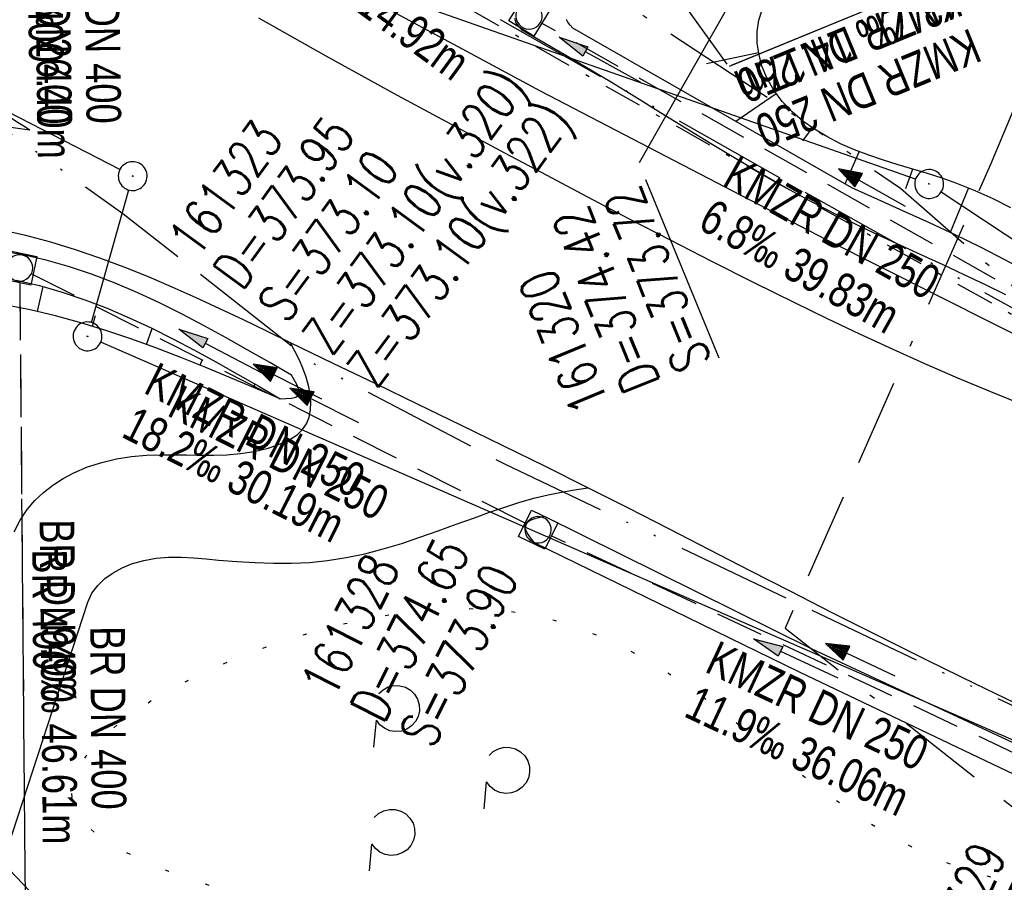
# Model space of a CAD drawing. Extents: x 510932 to 511602, y 463659 to 464636.
# Tile 27 of 81: x 511216 to 511267, y 464076 to 464120. Entities that reach past the tile are written whole.
import ezdxf

# ---------------------------------------------------------------- set-up
doc = ezdxf.new("R2010")
doc.units = 0
doc.header["$LTSCALE"] = 10
doc.header["$MEASUREMENT"] = 0
for name, pattern in [('ACAD_ISO13W100', [36, 12, -3, 12, -3, 0, -3, 0, -3]), ('ACAD_ISO14W100', [25.5, 12, -3, 0.5, -3, 0.5, -3, 0.5, -3]), ('ACAD_ISO16W100', [73, 15, -6.5, 15, -6.5, 15, -7, 1, -7]), ('AUSGEZOGEN', [0]), ('LT00', [0]), ('LT07', [0.22, 0.02, -0.2]), ('LT08', [0.42, 0.2, -0.1, 0.02, -0.1]), ('LT12', [0.4, 0.3, -0.1]), ('STRICHLINIE2', [0.375, 0.25, -0.125])]:
    doc.linetypes.add(name, pattern=pattern)
doc.layers.get('0').update_dxf_attribs({"linetype": 'LT00'})
for name, color, linetype in [('--EK_FBR', 1, 'LT00'), ('--EK_Halt-Pfeil', 4, 'LT00'), ('--EK_Haltung', 7, 'STRICHLINIE2'), ('--EK_Haltung-Text', 140, 'LT00'), ('--EK_Schacht-Text', 5, 'LT00'), ('--EL_DFK_AB_L', 21, 'LT00'), ('--EL_DFK_AB_P', 7, 'LT00'), ('--EL_Halt-Pfeil', 4, 'LT00'), ('--EL_Haltung', 182, 'STRICHLINIE2'), ('--EL_Haltung-Text', 182, 'LT00'), ('BAB-KABEL', 220, 'ACAD_ISO16W100'), ('DFK_AB_L', 21, 'LT00'), ('DFK_AB_P', 7, 'LT00'), ('DL', 182, 'LT12'), ('DL_TEXT', 182, 'LT00'), ('GASLTG', 250, 'ACAD_ISO13W100'), ('GEHOELZ_SYMB', 252, 'Continuous'), ('PFEIL', 140, 'AUSGEZOGEN'), ('TELEKOM', 210, 'ACAD_ISO14W100'), ('V104_AFBR_BAB', 250, 'LT00'), ('V104_BOESCH', 250, 'LT00'), ('V104_BOSCHUNG', 250, 'LT00'), ('V104_EINFAHRT', 250, 'LT00'), ('V104_GEHOELZ', 250, 'LT07'), ('V104_GRABEN', 250, 'LT00'), ('V104_KA_MULD', 182, 'LT00'), ('V104_LD_MARK', 250, 'LT00'), ('V104_ZAUN', 40, 'LT00')]:
    doc.layers.add(name, color=color, linetype=linetype)
doc.styles.add('Haltungsbeschriftung', font='ARIAL.TTF', dxfattribs={"width": 0.75})
doc.styles.add('schachtbeschriftung', font='romans.shx', dxfattribs={"width": 0.75, "height": 2})

# ---------------------------------------------------------------- blocks, each defined once
blk = doc.blocks.new('SYMB0003')
at = {"color": 0, "linetype": 'ByBlock'}
for p, q in [((-0.015712, 0), (0.010166, 0.012015)), ((0, -0.021257), (-0.015712, 0)), ((0.010166, 0.012015), (0, -0.021257))]:
    blk.add_line(p, q, dxfattribs=at)
for points in [[(-0.031395, 0.499013), (-0.093691, 0.491144), (-0.154509, 0.475528), (-0.21289, 0.452414), (-0.267913, 0.422164), (-0.318712, 0.385257), (-0.364484, 0.342274), (-0.404509, 0.293893), (-0.438154, 0.240877), (-0.464888, 0.184062), (-0.484292, 0.124345), (-0.496058, 0.062667), (-0.5, 0)], [(0.5, 0), (0.496057, 0.062667), (0.484292, 0.124345), (0.464888, 0.184062), (0.438153, 0.240877), (0.404509, 0.293893), (0.364484, 0.342274), (0.318712, 0.385257), (0.267913, 0.422164), (0.21289, 0.452414), (0.154509, 0.475528), (0.093691, 0.491144), (0.031395, 0.499013), (-0.031395, 0.499013)], [(-0.5, 0), (-0.496058, -0.062667), (-0.484292, -0.124345), (-0.464888, -0.184062), (-0.438154, -0.240877), (-0.404509, -0.293893), (-0.364485, -0.342274), (-0.318712, -0.385257), (-0.267914, -0.422164), (-0.21289, -0.452414), (-0.154509, -0.475529), (-0.093691, -0.491144), (-0.031395, -0.499014), (0.031395, -0.499014)], [(0.031395, -0.499014), (0.093691, -0.491144), (0.154509, -0.475529), (0.21289, -0.452414), (0.267914, -0.422164), (0.318712, -0.385257), (0.364485, -0.342274), (0.404509, -0.293893), (0.438154, -0.240877), (0.464889, -0.184062), (0.484292, -0.124345), (0.496058, -0.062667), (0.5, 0)]]:
    blk.add_lwpolyline(points, dxfattribs=at)
blk = doc.blocks.new('Pfreil3')
at = {"layer": 'PFEIL'}
blk.add_hatch(color=256, dxfattribs=at).paths.add_polyline_path([(-1.549, 0.273), (-1.549, -0.273), (0, 0)])
for p, q in [((-1.549, 0), (-4.831, 0)), ((-1.549, -0.273), (-1.549, 0.273)), ((-1.549, 0.273), (0, 0)), ((0, 0), (-1.549, -0.273))]:
    blk.add_line(p, q, dxfattribs=at)
blk = doc.blocks.new('GEHOELZ_SYMB')
at = {"layer": 'GEHOELZ_SYMB'}
blk.add_line((0, 0), (1.4, 0), dxfattribs=at)
blk.add_lwpolyline([(-1.388, 0.017), (-1.612, 0.221), (-1.778, 0.474), (-1.876, 0.761), (-1.898, 1.063), (-1.844, 1.361), (-1.718, 1.636), (-1.526, 1.87), (-1.282, 2.05), (-1, 2.162), (-0.7, 2.2), (-0.4, 2.162), (-0.118, 2.05), (0.126, 1.87), (0.318, 1.636), (0.444, 1.361), (0.498, 1.063), (0.476, 0.761), (0.378, 0.474), (0.212, 0.221), (-0.012, 0.017)], dxfattribs=at)
blk = doc.blocks.new('SYMB1210')
at = {"color": 0, "linetype": 'ByBlock'}
blk.add_line((0.018815, -0.179014), (0.055623, -0.17119), dxfattribs=at)
for points in [[(-0.2, -0.2), (-0.2, 0.2), (0.2, 0.2), (0.2, -0.2), (-0.2, -0.2)], [(0.018815, 0.179014), (-0.018815, 0.179014), (-0.055623, 0.17119), (-0.09, 0.155885), (-0.120444, 0.133766), (-0.145623, 0.105801), (-0.164438, 0.073213), (-0.176067, 0.037424), (-0.18, 0)], [(0.18, 0), (0.176067, 0.037424), (0.164438, 0.073213), (0.145623, 0.105801), (0.120444, 0.133766), (0.09, 0.155885), (0.055623, 0.17119), (0.018815, 0.179014)], [(-0.18, 0), (-0.176067, -0.037424), (-0.164438, -0.073213), (-0.145623, -0.105801), (-0.120444, -0.133766), (-0.09, -0.155885), (-0.055623, -0.17119), (-0.018815, -0.179014), (0.018815, -0.179014)], [(0.055623, -0.17119), (0.09, -0.155885), (0.120444, -0.133766), (0.145623, -0.105801), (0.164438, -0.073213), (0.176067, -0.037424), (0.18, 0)]]:
    blk.add_lwpolyline(points, dxfattribs=at)
blk = doc.blocks.new('SYMB0070')
at = {"color": 0, "linetype": 'ByBlock'}
for p, q in [((-0.5, 0), (0.2, 0)), ((0.5, 0), (0.2, 0.1)), ((0.2, 0.1), (0.2, 0)), ((0.468, 0), (0.21, 0.086)), ((0.21, 0.086), (0.21, -0.086)), ((0.21, -0.086), (0.468, 0)), ((0.22, -0.072), (0.437, 0)), ((0.23, -0.058), (0.405, 0)), ((0.24, -0.045), (0.374, 0)), ((0.342, 0), (0.25, 0.031)), ((0.25, 0.031), (0.25, -0.031)), ((0.25, -0.031), (0.342, 0)), ((0.26, -0.017), (0.31, 0)), ((0.27, -0.003), (0.279, 0))]:
    blk.add_line(p, q, dxfattribs=at)
for points in [[(0.2, 0), (0.2, -0.1), (0.5, 0)], [(0.437, 0), (0.22, 0.072), (0.22, -0.072)], [(0.405, 0), (0.23, 0.058), (0.23, -0.058)], [(0.374, 0), (0.24, 0.045), (0.24, -0.045)], [(0.31, 0), (0.26, 0.017), (0.26, -0.017)], [(0.279, 0), (0.27, 0.003), (0.27, -0.003)]]:
    blk.add_lwpolyline(points, dxfattribs=at)

msp = doc.modelspace()

# ---------------------------------------------------------------- linework, layer by layer
at = {"layer": '--EK_FBR'}
for points in [[(511233.368, 464121.793), (511242.63, 464116.778), (511257.477, 464109.076), (511269.249, 464103.143), (511276.842, 464099.466), (511284.187, 464096.057)], [(511267.804, 464084.733), (511265.284, 464085.944), (511262.774, 464087.173), (511260.272, 464088.419), (511257.776, 464089.68), (511255.663, 464090.759), (511253.553, 464091.843), (511251.444, 464092.928), (511249.334, 464094.011), (511247.223, 464095.089), (511245.108, 464096.157), (511242.913, 464097.25), (511240.714, 464098.333), (511238.51, 464099.407), (511236.301, 464100.477), (511234.089, 464101.546), (511231.874, 464102.615), (511229.655, 464103.69), (511228.434, 464104.283), (511227.212, 464104.873), (511225.986, 464105.455), (511224.755, 464106.026), (511223.518, 464106.579), (511222.273, 464107.109), (511221.021, 464107.613), (511219.758, 464108.085), (511218.484, 464108.52), (511217.197, 464108.913), (511215.897, 464109.259), (511214.394, 464109.593)]]:
    msp.add_lwpolyline(points, dxfattribs=at)
at = {"layer": '--EK_Haltung'}
for p, q in [((511276.092, 464101.459), (511242.711, 464120.299)), ((511241.863, 464094.31), (511216.251, 464107.239)), ((511215.588, 464106.827), (511215.982, 464061.717)), ((511274.504, 464078.974), (511243.212, 464093.653))]:
    msp.add_line(p, q, dxfattribs=at)
at = {"layer": '--EK_Haltung-Text'}
msp.add_line((511248.613, 464123.358), (511252.337, 464118.173), dxfattribs=at)
at = {"layer": '--EK_Schacht-Text'}
msp.add_line((511255.169, 464126.049), (511247.786, 464113.044), dxfattribs=at)
at = {"layer": '--EL_DFK_AB_L'}
for p, q in [((511262.152, 464112.188), (511232.448, 464122.602)), ((511220.793, 464112.693), (511208.276, 464119.137)), ((511219.314, 464104.741), (511221.256, 464111.628)), ((511263.486, 464111.526), (511284.045, 464097.914)), ((511281.583, 464076.779), (511219.798, 464103.72))]:
    msp.add_line(p, q, dxfattribs=at)
at = {"layer": '--EL_Haltung'}
for p, q in [((511276.092, 464101.459), (511242.711, 464120.299)), ((511241.863, 464094.31), (511216.251, 464107.239)), ((511215.588, 464106.827), (511215.982, 464061.717)), ((511274.504, 464078.974), (511243.212, 464093.653))]:
    msp.add_line(p, q, dxfattribs=at)
at = {"layer": '--EL_Haltung-Text'}
msp.add_line((511248.613, 464123.358), (511252.337, 464118.173), dxfattribs=at)
at = {"layer": 'BAB-KABEL', "ltscale": 0.03, "flags": 128}
msp.add_lwpolyline([(511317.465, 464607.329), (511317.473, 464606.228), (511316.723, 464592.274), (511316.629, 464590.682), (511316.534, 464580.247), (511316.816, 464565.638), (511316.264, 464552.985), (511315.796, 464537.2), (511315.445, 464531.469), (511315.327, 464529.598), (511314.626, 464523.401), (511311.802, 464485.481), (511308.492, 464450.379), (511305.835, 464420.717), (511305.165, 464407.759), (511306.652, 464404.454), (511304.998, 464384.959), (511303.841, 464369.925), (511300.645, 464352.334), (511298.282, 464339.432), (511296.682, 464319.532), (511291.988, 464294.764), (511287.949, 464273.112), (511283.781, 464252.255), (511281.435, 464241.806), (511280.264, 464232.828), (511294.327, 464230.457), (511294.717, 464228.766), (511293.726, 464222.49), (511287.744, 464190.703), (511285.096, 464177.547), (511281.462, 464159.476), (511275.729, 464140.751), (511269.413, 464120.985), (511266.044, 464112.943), (511255.375, 464088.861), (511267.408, 464079.396), (511265.737, 464047.875), (511262.919, 464020.572), (511259.715, 463994.299), (511255.362, 463960.849), (511252.282, 463940.059), (511247.673, 463921.512), (511241.775, 463907.503), (511231.564, 463882.874), (511247.706, 463873.301), (511242.799, 463840.155), (511239.518, 463814.195), (511229.003, 463807.426), (511220.359, 463795.988), (511228.062, 463774.69), (511221.047, 463738.687), (511215.668, 463709.215), (511211.017, 463688.301)], dxfattribs=at)
at = {"layer": 'DFK_AB_L'}
for p, q in [((511262.152, 464112.188), (511232.448, 464122.602)), ((511220.793, 464112.693), (511208.276, 464119.137)), ((511219.314, 464104.741), (511221.256, 464111.628)), ((511263.486, 464111.526), (511284.045, 464097.914)), ((511281.583, 464076.779), (511219.798, 464103.72))]:
    msp.add_line(p, q, dxfattribs=at)
at = {"layer": 'DL'}
msp.add_line((511215.588, 464106.827), (511215.982, 464061.717), dxfattribs=at)
at = {"layer": 'GASLTG', "ltscale": 0.05, "flags": 128}
for points in [[(511203.463, 464214.48), (511201.616, 464203.803), (511199.401, 464193.283), (511199.332, 464192.908), (511196.839, 464179.254), (511182.466, 464184.455), (511179.131, 464178.023), (511178.158, 464178.578), (511177.278, 464179.225), (511170.736, 464169.533), (511170.504, 464169.764), (511165.406, 464160.955), (511160.357, 464153.457), (511178.099, 464141.767), (511195.763, 464129.156), (511214.029, 464115.344), (511220.95, 464110.411), (511230.909, 464102.589), (511240.79, 464097.391), (511263.772, 464086.457), (511282.479, 464077.605), (511323.407, 464059.961), (511351.803, 464047.017), (511381.532, 464036.245), (511418.745, 464023.591), (511468.265, 464014.102), (511492.148, 464010.726), (511494.01, 464010.376), (511507.292, 464008.514)], [(511156.85, 464172.33), (511182.149, 464155.666), (511188.881, 464151.097), (511208.053, 464139.308), (511227.608, 464127.811), (511256.651, 464111.374), (511273.592, 464101.917), (511284.03, 464096.59), (511320.32, 464081.1), (511326.058, 464078.82), (511334.144, 464078.56), (511337.059, 464078.679), (511348.592, 464081.007), (511403.283, 464086.266), (511444.104, 464079.507), (511456.103, 464077.179), (511460.298, 464064.258), (511460.764, 464061.115), (511461.812, 464059.369), (511465.015, 464055.833), (511468.86, 464051.991), (511476.083, 464048.267), (511486.568, 464044.192), (511507.191, 464038.837)]]:
    msp.add_lwpolyline(points, dxfattribs=at)
at = {"layer": 'GASLTG', "color": 80, "linetype": 'LT08', "flags": 128}
msp.add_lwpolyline([(511156.685, 464172.08), (511181.982, 464155.417), (511188.719, 464150.845), (511207.899, 464139.051), (511227.458, 464127.551), (511256.504, 464111.113), (511273.451, 464101.653), (511283.903, 464096.318), (511320.205, 464080.823), (511325.996, 464078.522), (511334.145, 464078.26), (511337.095, 464078.38), (511348.637, 464080.71), (511403.272, 464085.964), (511444.051, 464079.212), (511455.873, 464076.918), (511460.005, 464064.189), (511460.476, 464061.012), (511461.57, 464059.189), (511464.798, 464055.627), (511468.681, 464051.746), (511475.959, 464047.993), (511486.476, 464043.906), (511507.116, 464038.547)], dxfattribs=at)
at = {"layer": 'TELEKOM', "ltscale": 0.05, "flags": 128}
msp.add_lwpolyline([(511549.611, 464034.247), (511540.206, 464035.663), (511536.808, 464036.439), (511508.224, 464040.794), (511481.533, 464047.758), (511460.224, 464064.129), (511456.362, 464064.129), (511447.674, 464064.852), (511409.591, 464072.316), (511406.659, 464069.386), (511402.392, 464065.921), (511397.192, 464062.725), (511392.258, 464061.259), (511387.725, 464061.925), (511375.192, 464064.723), (511362.392, 464067.387), (511343.804, 464073.015), (511326.071, 464078.876), (511308.339, 464086.469), (511289.271, 464094.596), (511272.697, 464101.843), (511261.365, 464111.702), (511256.165, 464115.299), (511229.585, 464132.798), (511221.318, 464138.126), (511201.586, 464150.649), (511180.486, 464164.077), (511162.887, 464176.067), (511152.487, 464183.793), (511143.419, 464190.454), (511126.942, 464204.529), (511112.187, 464215.677), (511095.651, 464229.182), (511075.805, 464245.222), (511058.746, 464258.334), (511036.136, 464275.294), (511026.82, 464281.326), (511023.407, 464284.21), (511016.979, 464290.11), (511009.613, 464297.521), (511004.364, 464302.503), (510990.103, 464316.622)], dxfattribs=at)
at = {"layer": 'V104_AFBR_BAB'}
for points in [[(511233.368, 464121.793), (511242.63, 464116.778), (511257.477, 464109.076), (511269.249, 464103.143), (511276.842, 464099.466), (511284.187, 464096.057)], [(511267.804, 464084.733), (511265.284, 464085.944), (511262.774, 464087.173), (511260.272, 464088.419), (511257.776, 464089.68), (511255.663, 464090.759), (511253.553, 464091.843), (511251.444, 464092.928), (511249.334, 464094.011), (511247.223, 464095.089), (511245.108, 464096.157), (511242.913, 464097.25), (511240.714, 464098.333), (511238.51, 464099.407), (511236.301, 464100.477), (511234.089, 464101.546), (511231.874, 464102.615), (511229.655, 464103.69), (511228.434, 464104.283), (511227.212, 464104.873), (511225.986, 464105.455), (511224.755, 464106.026), (511223.518, 464106.579), (511222.273, 464107.109), (511221.021, 464107.613), (511219.758, 464108.085), (511218.484, 464108.52), (511217.197, 464108.913), (511215.897, 464109.259), (511214.394, 464109.593)]]:
    msp.add_lwpolyline(points, dxfattribs=at)
at = {"layer": 'V104_BOESCH'}
for points in [[(511267.1, 464110.7), (511266.179, 464111.161), (511265.243, 464111.587), (511264.289, 464111.97), (511263.538, 464112.233), (511262.778, 464112.476), (511262.014, 464112.707), (511261.249, 464112.936), (511260.486, 464113.174), (511259.729, 464113.429), (511258.983, 464113.712), (511258.25, 464114.031), (511257.534, 464114.398), (511256.9, 464114.781), (511256.296, 464115.212), (511255.734, 464115.694), (511255.225, 464116.228), (511254.782, 464116.816), (511254.416, 464117.459), (511254.18, 464118.034), (511254.014, 464118.635), (511253.925, 464119.248), (511253.92, 464119.859), (511254.008, 464120.456), (511254.157, 464120.939)], [(511229.117, 464100.78), (511227.83, 464101.328), (511226.543, 464101.871), (511225.254, 464102.404), (511223.963, 464102.921), (511222.668, 464103.417), (511221.37, 464103.887), (511220.067, 464104.325), (511218.758, 464104.727), (511217.443, 464105.086), (511216.121, 464105.399), (511214.791, 464105.659)]]:
    msp.add_lwpolyline(points, dxfattribs=at)
at = {"layer": 'V104_BOSCHUNG'}
for p, q in [((511253.992, 464118.746), (511251.284, 464118.177)), ((511254.913, 464116.626), (511252.811, 464115.183)), ((511256.775, 464114.865), (511256.272, 464114.177)), ((511259.218, 464113.619), (511258.481, 464111.937)), ((511261.999, 464112.711), (511261.634, 464111.681)), ((511264.898, 464111.732), (511263.949, 464109.414)), ((511216.513, 464105.311), (511216.799, 464106.612)), ((511219.364, 464104.545), (511219.527, 464105.099)), ((511222.182, 464103.596), (511222.476, 464104.43)), ((511224.971, 464102.519), (511225.072, 464102.776)), ((511227.737, 464101.368), (511227.81, 464101.54))]:
    msp.add_line(p, q, dxfattribs=at)
at = {"layer": 'V104_EINFAHRT'}
for points in [[(511215.304, 464093.863), (511215.612, 464094.461), (511215.981, 464095.019), (511216.377, 464095.487), (511216.825, 464095.913), (511217.315, 464096.295), (511217.84, 464096.634), (511218.392, 464096.927), (511219.116, 464097.233), (511219.862, 464097.473), (511220.624, 464097.65), (511221.395, 464097.771), (511222.168, 464097.841), (511222.866, 464097.867), (511223.562, 464097.868), (511224.258, 464097.857), (511224.954, 464097.845), (511225.652, 464097.846), (511226.354, 464097.871), (511227.061, 464097.933), (511227.775, 464098.044), (511228.497, 464098.217), (511228.904, 464098.346), (511229.299, 464098.502), (511229.671, 464098.689), (511230.004, 464098.912), (511230.285, 464099.176), (511230.5, 464099.483), (511230.637, 464099.826), (511230.708, 464100.203), (511230.721, 464100.6), (511230.688, 464101.004), (511230.616, 464101.404), (511230.481, 464101.897), (511230.308, 464102.365), (511230.106, 464102.817), (511229.885, 464103.256), (511229.655, 464103.69)], [(511214.704, 464076.67), (511219.13, 464090.217), (511219.338, 464090.67), (511219.638, 464091.075), (511220.012, 464091.43), (511220.443, 464091.735), (511220.912, 464091.99), (511221.401, 464092.192), (511222.039, 464092.377), (511222.681, 464092.489), (511223.326, 464092.539), (511223.973, 464092.541), (511224.622, 464092.51), (511225.272, 464092.458), (511225.923, 464092.398), (511226.873, 464092.32), (511227.822, 464092.262), (511228.769, 464092.23), (511229.712, 464092.233), (511230.65, 464092.276), (511231.582, 464092.368), (511232.557, 464092.521), (511233.525, 464092.728), (511234.486, 464092.978), (511235.441, 464093.265), (511236.391, 464093.578), (511237.337, 464093.911), (511238.28, 464094.254), (511239.221, 464094.599), (511240.007, 464094.882), (511240.794, 464095.153), (511241.586, 464095.402), (511242.386, 464095.622), (511243.06, 464095.779), (511243.74, 464095.916), (511244.423, 464096.04), (511245.108, 464096.157)]]:
    msp.add_lwpolyline(points, dxfattribs=at)
at = {"layer": 'V104_GEHOELZ', "flags": 128}
msp.add_lwpolyline([(511211.675, 464089.159), (511211.846, 464089.707), (511212, 464090.261), (511212.127, 464090.821), (511212.219, 464091.391), (511212.264, 464091.973), (511212.254, 464092.569), (511212.189, 464093.127), (511212.071, 464093.686), (511211.903, 464094.233), (511211.686, 464094.756), (511211.422, 464095.242), (511211.113, 464095.678), (511210.761, 464096.052), (511210.369, 464096.35), (511209.927, 464096.569), (511209.448, 464096.706), (511208.939, 464096.773), (511208.403, 464096.78), (511207.845, 464096.74), (511207.27, 464096.663), (511206.683, 464096.561), (511206.089, 464096.444), (511205.492, 464096.324), (511204.24, 464096.092), (511203, 464095.889), (511201.773, 464095.705), (511200.562, 464095.535), (511199.368, 464095.37), (511198.194, 464095.202), (511197.041, 464095.025), (511195.912, 464094.831), (511194.809, 464094.611), (511193.733, 464094.36), (511192.686, 464094.068), (511191.672, 464093.729), (511190.69, 464093.334), (511189.745, 464092.877), (511188.837, 464092.35), (511187.914, 464091.706), (511187.035, 464090.981), (511186.197, 464090.181), (511185.4, 464089.312), (511184.642, 464088.381), (511183.921, 464087.394), (511183.236, 464086.358), (511182.586, 464085.278), (511181.969, 464084.162), (511181.383, 464083.017), (511180.828, 464081.847), (511180.301, 464080.66), (511179.801, 464079.463), (511179.327, 464078.261), (511178.574, 464076.214), (511177.888, 464074.171), (511177.264, 464072.134), (511176.7, 464070.1), (511176.191, 464068.07), (511175.733, 464066.042), (511175.323, 464064.015), (511174.957, 464061.99), (511174.632, 464059.965), (511174.342, 464057.939), (511174.086, 464055.913), (511173.858, 464053.884), (511173.655, 464051.853), (511173.474, 464049.819), (511173.31, 464047.781), (511173.115, 464045.084), (511172.941, 464042.379), (511172.785, 464039.667), (511172.645, 464036.95), (511172.517, 464034.226), (511172.398, 464031.498), (511172.286, 464028.766), (511172.178, 464026.031), (511172.07, 464023.293), (511171.961, 464020.553), (511171.846, 464017.811), (511171.724, 464015.069), (511171.591, 464012.328), (511171.445, 464009.586), (511171.282, 464006.847), (511171.099, 464004.109), (511170.895, 464001.374), (511170.665, 463998.643), (511170.396, 463995.793), (511170.099, 463992.948), (511169.776, 463990.106), (511169.43, 463987.269), (511169.063, 463984.434), (511168.678, 463981.603), (511168.277, 463978.775), (511167.862, 463975.95), (511167.437, 463973.127), (511167.003, 463970.306), (511166.563, 463967.487), (511166.152, 463964.871), (511165.74, 463962.255), (511165.333, 463959.638), (511164.932, 463957.019), (511164.542, 463954.396), (511164.166, 463951.769), (511163.807, 463949.136), (511163.469, 463946.496), (511163.174, 463944.027), (511162.899, 463941.553), (511162.642, 463939.077), (511162.401, 463936.603), (511162.175, 463934.131), (511161.964, 463931.665), (511161.764, 463929.208), (511161.576, 463926.762), (511161.397, 463924.33), (511161.276, 463922.619), (511161.16, 463920.912), (511161.052, 463919.206), (511160.952, 463917.496), (511160.862, 463915.779), (511160.785, 463914.051), (511160.72, 463912.307), (511160.67, 463910.545), (511160.637, 463908.759), (511160.622, 463906.947), (511160.626, 463905.104), (511160.638, 463904.096), (511160.662, 463903.084), (511160.705, 463902.073), (511160.772, 463901.07), (511160.871, 463900.081), (511161.006, 463899.11), (511161.185, 463898.164), (511161.414, 463897.249), (511161.698, 463896.371), (511162.045, 463895.535), (511162.459, 463894.747), (511162.948, 463894.014), (511163.522, 463893.332), (511164.171, 463892.707), (511164.887, 463892.136), (511165.663, 463891.615), (511166.491, 463891.139), (511167.364, 463890.704), (511168.274, 463890.308), (511169.215, 463889.946), (511170.177, 463889.613), (511171.155, 463889.307), (511172.139, 463889.023), (511173.124, 463888.757), (511174.939, 463888.302), (511176.731, 463887.897), (511178.505, 463887.542), (511180.262, 463887.239), (511182.009, 463886.988), (511183.747, 463886.789), (511185.482, 463886.642), (511187.217, 463886.548), (511188.955, 463886.508), (511190.424, 463886.515), (511191.898, 463886.555), (511193.377, 463886.621), (511194.86, 463886.71), (511196.347, 463886.814), (511197.838, 463886.929), (511199.331, 463887.048), (511200.828, 463887.166), (511202.328, 463887.278), (511203.829, 463887.378), (511205.333, 463887.461), (511206.838, 463887.52), (511208.344, 463887.551), (511209.852, 463887.547), (511211.36, 463887.503), (511212.868, 463887.414), (511214.376, 463887.273), (511215.884, 463887.076), (511216.747, 463886.937), (511217.608, 463886.786), (511218.469, 463886.632), (511219.327, 463886.483), (511220.183, 463886.347), (511221.035, 463886.233), (511221.884, 463886.15), (511222.728, 463886.106), (511223.567, 463886.109), (511224.401, 463886.168), (511225.466, 463886.336), (511226.518, 463886.604), (511227.554, 463886.964), (511228.572, 463887.408), (511229.567, 463887.929), (511230.539, 463888.52), (511231.483, 463889.172), (511232.397, 463889.878), (511233.278, 463890.632), (511234.123, 463891.424), (511234.93, 463892.248), (511235.696, 463893.096), (511236.708, 463894.329), (511237.637, 463895.596), (511238.489, 463896.897), (511239.27, 463898.233), (511239.985, 463899.604), (511240.64, 463901.01), (511241.242, 463902.453), (511241.795, 463903.932), (511242.307, 463905.448), (511242.782, 463907.001), (511243.226, 463908.593), (511243.454, 463909.459), (511243.683, 463910.33), (511243.918, 463911.197), (511244.166, 463912.054), (511244.436, 463912.894), (511244.734, 463913.71), (511245.066, 463914.495), (511245.44, 463915.242), (511245.862, 463915.943), (511246.34, 463916.592), (511246.881, 463917.181), (511247.491, 463917.704), (511248.012, 463918.06), (511248.571, 463918.379), (511249.16, 463918.67), (511249.771, 463918.939), (511250.395, 463919.194), (511251.025, 463919.443), (511251.653, 463919.693), (511252.272, 463919.951), (511252.872, 463920.225), (511253.446, 463920.523), (511253.986, 463920.851), (511254.485, 463921.218), (511254.934, 463921.631), (511255.356, 463922.133), (511255.719, 463922.69), (511256.031, 463923.293), (511256.299, 463923.936), (511256.533, 463924.609), (511256.738, 463925.307), (511256.924, 463926.02), (511257.098, 463926.742), (511257.269, 463927.465), (511257.645, 463928.994), (511258.038, 463930.494), (511258.445, 463931.97), (511258.861, 463933.425), (511259.286, 463934.862), (511259.715, 463936.286), (511260.145, 463937.698), (511260.574, 463939.103), (511260.999, 463940.505), (511261.417, 463941.906), (511261.824, 463943.311), (511262.218, 463944.722), (511262.76, 463946.777), (511263.271, 463948.851), (511263.755, 463950.941), (511264.215, 463953.046), (511264.653, 463955.163), (511265.075, 463957.29), (511265.481, 463959.425), (511265.876, 463961.565), (511266.263, 463963.707), (511266.645, 463965.85), (511267.025, 463967.992), (511267.502, 463970.668), (511267.978, 463973.338), (511268.45, 463976.005), (511268.917, 463978.669), (511269.375, 463981.332), (511269.822, 463983.995), (511270.254, 463986.659), (511270.67, 463989.325), (511271.067, 463991.995), (511271.441, 463994.669), (511271.815, 463997.535), (511272.163, 464000.407), (511272.488, 464003.283), (511272.794, 464006.161), (511273.083, 464009.041), (511273.359, 464011.92), (511273.623, 464014.798), (511273.879, 464017.673), (511274.082, 464019.985), (511274.284, 464022.295), (511274.49, 464024.604), (511274.701, 464026.912), (511274.921, 464029.221), (511275.153, 464031.53), (511275.401, 464033.841), (511275.666, 464036.154), (511275.953, 464038.47), (511276.264, 464040.791), (511276.603, 464043.116), (511276.972, 464045.446), (511277.193, 464046.756), (511277.418, 464048.067), (511277.641, 464049.378), (511277.858, 464050.689), (511278.061, 464052), (511278.245, 464053.308), (511278.403, 464054.615), (511278.531, 464055.918), (511278.621, 464057.217), (511278.668, 464058.512), (511278.666, 464059.801), (511278.609, 464061.084), (511278.491, 464062.361), (511278.352, 464063.364), (511278.177, 464064.365), (511277.97, 464065.367), (511277.737, 464066.374), (511277.482, 464067.388), (511277.212, 464068.412), (511277.041, 464069.039), (511276.858, 464069.662), (511276.656, 464070.271), (511276.427, 464070.856), (511276.164, 464071.409), (511275.86, 464071.919), (511275.393, 464072.509), (511274.85, 464073.021), (511274.24, 464073.462), (511273.569, 464073.842), (511272.846, 464074.169), (511272.079, 464074.451), (511271.274, 464074.698), (511270.44, 464074.918), (511269.585, 464075.119), (511268.716, 464075.31), (511267.841, 464075.501), (511266.968, 464075.698), (511266.104, 464075.912), (511265.257, 464076.151), (511264.093, 464076.545), (511262.975, 464077), (511261.899, 464077.51), (511260.86, 464078.069), (511259.853, 464078.67), (511258.875, 464079.307), (511257.92, 464079.973), (511256.985, 464080.663), (511256.065, 464081.37), (511255.155, 464082.088), (511254.251, 464082.81), (511253.349, 464083.53), (511252.444, 464084.242), (511251.532, 464084.939), (511250.608, 464085.615), (511249.668, 464086.265), (511248.707, 464086.88), (511247.722, 464087.456), (511246.707, 464087.985), (511245.658, 464088.462), (511244.571, 464088.881), (511243.442, 464089.234), (511242.265, 464089.515), (511241.037, 464089.719), (511239.753, 464089.839), (511238.408, 464089.868), (511237.275, 464089.823), (511236.108, 464089.717), (511234.914, 464089.556), (511233.703, 464089.342), (511232.483, 464089.078), (511231.261, 464088.769), (511230.046, 464088.418), (511228.847, 464088.028), (511227.671, 464087.603), (511226.527, 464087.147), (511225.423, 464086.662), (511224.367, 464086.154), (511223.368, 464085.624), (511222.433, 464085.077), (511221.571, 464084.516), (511220.791, 464083.945), (511220.1, 464083.367), (511219.507, 464082.785), (511219.019, 464082.204), (511218.646, 464081.627), (511218.396, 464081.057), (511218.276, 464080.498), (511218.295, 464079.954), (511218.461, 464079.427), (511218.738, 464078.974), (511219.13, 464078.537), (511219.626, 464078.116), (511220.217, 464077.711), (511220.891, 464077.321), (511221.64, 464076.946), (511222.453, 464076.585), (511223.32, 464076.238), (511224.23, 464075.903), (511225.174, 464075.582), (511226.142, 464075.272), (511227.124, 464074.974), (511228.11, 464074.687), (511229.088, 464074.41), (511230.834, 464073.931), (511232.529, 464073.482), (511234.176, 464073.059), (511235.779, 464072.658), (511237.342, 464072.275), (511238.868, 464071.907), (511240.362, 464071.55), (511241.826, 464071.2), (511243.265, 464070.853), (511244.682, 464070.506), (511246.08, 464070.155), (511247.465, 464069.796), (511248.839, 464069.425), (511250.205, 464069.039), (511251.569, 464068.634), (511252.932, 464068.206), (511254.3, 464067.752), (511255.676, 464067.267), (511257.063, 464066.748), (511258.465, 464066.191), (511259.886, 464065.592), (511261.329, 464064.948), (511262.799, 464064.255), (511263.406, 464063.956), (511264.005, 464063.643), (511264.581, 464063.314), (511265.12, 464062.962), (511265.61, 464062.585), (511266.036, 464062.177), (511266.385, 464061.735), (511266.667, 464061.207), (511266.849, 464060.637), (511266.942, 464060.028), (511266.957, 464059.386), (511266.904, 464058.714), (511266.792, 464058.017), (511266.634, 464057.299), (511266.438, 464056.564), (511266.215, 464055.817), (511265.975, 464055.063), (511265.729, 464054.304), (511265.488, 464053.546), (511264.986, 464051.829), (511264.554, 464050.136), (511264.188, 464048.465), (511263.883, 464046.816), (511263.633, 464045.186), (511263.433, 464043.575), (511263.278, 464041.98), (511263.162, 464040.4), (511263.082, 464038.835), (511263.031, 464037.281), (511263.004, 464035.739), (511262.997, 464034.206), (511263.003, 464032.68), (511263.018, 464031.162), (511263.037, 464029.648), (511263.054, 464028.137), (511263.065, 464026.629), (511263.064, 464025.122), (511263.045, 464023.613), (511263.005, 464022.102), (511262.937, 464020.587), (511262.836, 464019.067), (511262.698, 464017.54), (511262.485, 464015.761), (511262.215, 464013.976), (511261.886, 464012.188), (511261.5, 464010.401), (511261.056, 464008.619), (511260.554, 464006.848), (511259.994, 464005.091), (511259.377, 464003.351), (511258.7, 464001.634), (511257.966, 463999.944), (511257.174, 463998.284), (511256.323, 463996.659), (511255.35, 463994.966), (511254.313, 463993.317), (511253.215, 463991.712), (511252.057, 463990.151), (511250.843, 463988.635), (511249.71, 463987.314), (511248.539, 463986.026), (511247.332, 463984.768), (511246.094, 463983.537), (511244.83, 463982.332), (511243.543, 463981.149), (511242.238, 463979.986), (511240.919, 463978.841), (511239.59, 463977.71), (511238.255, 463976.592), (511236.919, 463975.483), (511235.585, 463974.382), (511234.319, 463973.336), (511233.058, 463972.29), (511231.804, 463971.239), (511230.556, 463970.178), (511229.313, 463969.103), (511228.077, 463968.01), (511226.846, 463966.893), (511225.621, 463965.748), (511224.401, 463964.571), (511223.187, 463963.357), (511222.472, 463962.622), (511221.757, 463961.88), (511221.038, 463961.138), (511220.314, 463960.403), (511219.582, 463959.684), (511218.84, 463958.987), (511218.084, 463958.32), (511217.313, 463957.69), (511216.525, 463957.104), (511215.716, 463956.571), (511214.884, 463956.097), (511214.027, 463955.689), (511213.142, 463955.356), (511212.227, 463955.104), (511211.285, 463954.94), (511210.318, 463954.86), (511209.333, 463954.863), (511208.337, 463954.943), (511207.336, 463955.099), (511206.34, 463955.326), (511205.353, 463955.622), (511204.384, 463955.984), (511203.44, 463956.407), (511202.528, 463956.89), (511201.654, 463957.428), (511200.827, 463958.018), (511200.053, 463958.658), (511199.354, 463959.326), (511198.707, 463960.034), (511198.107, 463960.777), (511197.55, 463961.552), (511197.03, 463962.353), (511196.543, 463963.176), (511196.083, 463964.018), (511195.645, 463964.874), (511195.225, 463965.74), (511194.544, 463967.217), (511193.902, 463968.71), (511193.303, 463970.217), (511192.751, 463971.737), (511192.25, 463973.27), (511191.803, 463974.815), (511191.416, 463976.37), (511191.091, 463977.936), (511190.834, 463979.498), (511190.637, 463981.069), (511190.495, 463982.646), (511190.403, 463984.231), (511190.356, 463985.821), (511190.348, 463987.417), (511190.374, 463989.017), (511190.428, 463990.62), (511190.506, 463992.227), (511190.601, 463993.835), (511190.71, 463995.445), (511190.825, 463997.056), (511190.942, 463998.666), (511191.056, 464000.276), (511191.162, 464001.884), (511191.253, 464003.489), (511191.343, 464005.528), (511191.405, 464007.563), (511191.444, 464009.594), (511191.463, 464011.623), (511191.467, 464013.651), (511191.459, 464015.677), (511191.443, 464017.704), (511191.423, 464019.732), (511191.403, 464021.761), (511191.387, 464023.793), (511191.379, 464025.829), (511191.383, 464027.869), (511191.402, 464029.915), (511191.437, 464031.802), (511191.493, 464033.693), (511191.573, 464035.584), (511191.68, 464037.474), (511191.819, 464039.361), (511191.993, 464041.243), (511192.207, 464043.117), (511192.462, 464044.981), (511192.765, 464046.833), (511193.117, 464048.671), (511193.523, 464050.493), (511193.986, 464052.296), (511194.511, 464054.08), (511195.1, 464055.84), (511195.691, 464057.411), (511196.332, 464058.964), (511197.019, 464060.501), (511197.746, 464062.023), (511198.508, 464063.533), (511199.3, 464065.032), (511200.116, 464066.522), (511200.951, 464068.006), (511201.8, 464069.485), (511202.658, 464070.961), (511203.518, 464072.436), (511204.376, 464073.912), (511205.227, 464075.392), (511206.065, 464076.876), (511206.885, 464078.367), (511207.682, 464079.867), (511208.45, 464081.377), (511209.184, 464082.9), (511209.879, 464084.438), (511210.529, 464085.993), (511211.13, 464087.566), (511211.675, 464089.159)], dxfattribs=at)
at = {"layer": 'V104_GRABEN'}
for points in [[(511241.3, 464120.552), (511241.378, 464120.32), (511241.505, 464120.117), (511241.673, 464119.971), (511243.672, 464118.814), (511244.986, 464118.042), (511246.291, 464117.256), (511247.591, 464116.46), (511248.889, 464115.659), (511250.186, 464114.858), (511251.486, 464114.062), (511252.791, 464113.275), (511254.103, 464112.502), (511255.426, 464111.747), (511256.762, 464111.017), (511258.113, 464110.314), (511259.192, 464109.781), (511260.279, 464109.264), (511261.372, 464108.756), (511262.468, 464108.254), (511263.563, 464107.752), (511264.655, 464107.244), (511265.742, 464106.726), (511266.82, 464106.193)], [(511276.544, 464101.606), (511275.578, 464102.331), (511274.609, 464103.051), (511273.634, 464103.762), (511272.651, 464104.459), (511271.657, 464105.138), (511270.649, 464105.794), (511269.399, 464106.558), (511268.126, 464107.285), (511266.834, 464107.98), (511265.526, 464108.648), (511264.204, 464109.293), (511262.871, 464109.919), (511261.53, 464110.532), (511260.183, 464111.136), (511258.834, 464111.735), (511244.342, 464120.032), (511244.202, 464120.192), (511244.084, 464120.347), (511244.011, 464120.494)], [(511229.711, 464102.002), (511228.582, 464102.658), (511227.451, 464103.309), (511226.318, 464103.949), (511225.18, 464104.571), (511224.036, 464105.171), (511222.884, 464105.743), (511221.724, 464106.28), (511220.554, 464106.778), (511219.372, 464107.231), (511218.177, 464107.632), (511216.967, 464107.977), (511215.741, 464108.26), (511214.549, 464108.469)], [(511215.403, 464106.945), (511216.607, 464106.664), (511217.795, 464106.322), (511218.969, 464105.925), (511220.129, 464105.479), (511221.278, 464104.988), (511222.417, 464104.459), (511223.547, 464103.896), (511224.67, 464103.306), (511225.786, 464102.694), (511226.899, 464102.065), (511228.009, 464101.425), (511229.117, 464100.78)], [(511229.117, 464100.78), (511229.426, 464100.787), (511229.707, 464100.811), (511229.932, 464100.866), (511230.072, 464100.97), (511230.109, 464101.114), (511230.073, 464101.3), (511229.983, 464101.516), (511229.856, 464101.754), (511229.711, 464102.002)], [(511242.339, 464093.299), (511242.133, 464093.558), (511241.961, 464093.805), (511241.854, 464094.031), (511241.847, 464094.222), (511241.935, 464094.351), (511242.098, 464094.454), (511242.317, 464094.538), (511242.574, 464094.61), (511242.849, 464094.675)], [(511242.849, 464094.675), (511256.727, 464087.794), (511269.436, 464081.88), (511275.412, 464079.452)], [(511275.412, 464079.452), (511275.586, 464079.216), (511275.694, 464078.944), (511275.731, 464078.653), (511275.694, 464078.363), (511275.584, 464078.091), (511275.087, 464076.422), (511274.874, 464076.24), (511274.666, 464076.092), (511274.466, 464076.01), (511274.279, 464076.028), (511274.149, 464076.124), (511274.04, 464076.275), (511273.965, 464076.458), (511273.934, 464076.65), (511273.96, 464076.827), (511274.514, 464078.382), (511268.764, 464080.542), (511256.111, 464086.569), (511242.339, 464093.299)]]:
    msp.add_lwpolyline(points, dxfattribs=at)
at = {"layer": 'V104_LD_MARK'}
for points in [[(511216.11, 464114.736, 0.009642), (511205.014, 464121.542, -0.002645), (511196.239, 464126.88, -0.001826), (511190.215, 464130.618, -0.001826), (511184.218, 464134.401)], [(511216.11, 464114.736, 0.046663), (511200.165, 464115.593, 0.048403), (511195.877, 464114.916, 0.049043), (511188.026, 464112.732, 0.031154), (511184.367, 464111.158, 0.043079), (511180.658, 464108.975, 0.023701), (511174.513, 464104.152, 0.036762), (511172.193, 464101.394, 0.066314), (511164.595, 464086.399)]]:
    msp.add_lwpolyline(points, format="xyb", dxfattribs=at)
msp.add_lwpolyline([(511267.786, 464100.449), (511266.06, 464101.138), (511264.346, 464101.855), (511262.641, 464102.595), (511260.945, 464103.358), (511259.257, 464104.139), (511257.577, 464104.936), (511255.903, 464105.747), (511253.729, 464106.821), (511251.564, 464107.911), (511249.407, 464109.016), (511247.256, 464110.132), (511245.11, 464111.258), (511242.967, 464112.392), (511240.828, 464113.531), (511238.959, 464114.53), (511237.093, 464115.533), (511235.23, 464116.541), (511233.371, 464117.558), (511231.517, 464118.584), (511229.766, 464119.566), (511228.02, 464120.557)], dxfattribs=at)
at = {"layer": 'V104_ZAUN'}
msp.add_lwpolyline([(511227.457, 464072.19), (511216.813, 464074.471), (511214.704, 464076.67), (511213.664, 464076.914)], dxfattribs=at)

# ---------------------------------------------------------------- block references
at = {"layer": '--EK_Halt-Pfeil', "yscale": 4, "zscale": 4}
for p, xscale, rotation in [((511259.893, 464111.75), 3.999999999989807, 150.5572399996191), ((511229.508, 464101.667), 4.000000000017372, 153.2172100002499), ((511259.283, 464087.219), 3.999999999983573, 154.8658799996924)]:
    msp.add_blockref('SYMB0070', p, dxfattribs=dict(at, xscale=xscale, rotation=rotation))
at = {"layer": '--EL_DFK_AB_P', "xscale": 1.500000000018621, "yscale": 1.5, "zscale": 1.5, "rotation": 264.7377099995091}
for p in [(511221.46, 464112.349), (511262.86, 464111.94), (511219.11, 464104.02)]:
    msp.add_blockref('SYMB0003', p, dxfattribs=at)
at = {"layer": '--EL_Halt-Pfeil', "yscale": 4, "zscale": 4}
for p, xscale, rotation in [((511259.893, 464111.75), 3.999999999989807, 150.5572399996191), ((511231.419, 464100.425), 4.000000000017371, 153.2172100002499), ((511259.283, 464087.219), 3.999999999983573, 154.8658799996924)]:
    msp.add_blockref('SYMB0070', p, dxfattribs=dict(at, xscale=xscale, rotation=rotation))
at = {"layer": 'DFK_AB_P', "xscale": 1.500000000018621, "yscale": 1.5, "zscale": 1.5, "rotation": 264.7377099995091}
for p in [(511221.46, 464112.349), (511262.86, 464111.94), (511219.11, 464104.02)]:
    msp.add_blockref('SYMB0003', p, dxfattribs=at)
at = {"layer": 'GEHOELZ_SYMB', "rotation": 264.7376999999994}
for p in [(511234.108, 464084.074), (511239.835, 464080.867), (511233.87, 464077.641)]:
    msp.add_blockref('GEHOELZ_SYMB', p, dxfattribs=at)
at = {"layer": 'PFEIL'}
for p, rotation in [((511243.629, 464119.57), 151.0868228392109), ((511223.857, 464104.387), 152.4258162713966), ((511253.724, 464088.306), 155.1240538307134)]:
    msp.add_blockref('Pfreil3', p, dxfattribs=dict(at, rotation=rotation))
at = {"layer": 'V104_KA_MULD', "yscale": 3.799999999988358, "zscale": 3.8}
for p, xscale, rotation in [((511242.058, 464120.668), 3.799999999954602, 148.6757003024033), ((511215.581, 464107.577), 3.799999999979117, 168.3088582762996), ((511242.533, 464093.972), 3.799999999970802, 154.0607932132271)]:
    msp.add_blockref('SYMB1210', p, dxfattribs=dict(at, xscale=xscale, rotation=rotation))

# ---------------------------------------------------------------- texts
at = {"layer": '--EK_Haltung-Text', "style": 'Haltungsbeschriftung', "width": 0.75}
for s, rotation, p in [('4.7‰ 14.92m', -36.1912, (511228.96, 464123.918)), ('7.6‰ 26.40m', -89.1815, (511216.368, 464124.559)), ('BR DN 400', -89.1815, (511218.928, 464124.595)), ('%%U43.7‰ 14.17m', -157.6857, (511264.041, 464122.416)), ('KMZR DN 250', -157.6857, (511265.013, 464120.048)), ('KMZR DN 250', -29.4428, (511252.03, 464111.898)), ('6.8‰ 39.83m', -29.4428, (511250.771, 464109.669)), ('KMZR DN 250', -26.7828, (511221.956, 464101.114)), ('18.2‰ 30.19m', -26.7828, (511220.803, 464098.829)), ('9.9‰ 46.61m', -89.4984, (511216.689, 464088.933)), ('BR DN 400', -89.4984, (511219.249, 464088.955)), ('KMZR DN 250', -25.1341, (511251.129, 464086.617)), ('11.9‰ 36.06m', -25.1341, (511250.041, 464084.299))]:
    msp.add_text(s, height=1.8, rotation=rotation, dxfattribs=at).set_placement(p)
at = {"layer": '--EK_Schacht-Text', "style": 'schachtbeschriftung', "width": 0.75}
for s, rotation, p in [('Z=373.10(v.320)', 53.8088, (511231.786, 464102.917)), ('161323', 53.8088, (511224.813, 464108.019)), ('D=373.95', 53.8088, (511227.138, 464106.318)), ('Z=373.10(v.322)', 53.8088, (511234.11, 464101.217)), ('S=373.10', 53.8088, (511229.462, 464104.618)), ('%%US=373.72', -247.6857, (511251.567, 464102.728)), ('D=374.42', -247.6857, (511248.903, 464101.634)), ('161320', -247.6857, (511246.239, 464100.541)), ('D=374.65', 63.2172, (511234.481, 464083.823)), ('161328', 63.2172, (511231.91, 464085.121)), ('S=373.90', 63.2172, (511237.052, 464082.526)), ('D=375.38', 64.8659, (511266.263, 464068.866)), ('161329', 64.8659, (511263.656, 464070.089))]:
    msp.add_text(s, height=2, rotation=rotation, dxfattribs=at).set_placement(p)
at = {"layer": '--EL_Haltung-Text', "style": 'Haltungsbeschriftung', "width": 0.75}
for s, rotation, p in [('BR DN 400', -89.1815, (511216.368, 464124.559)), ('%%UKMZR DN 250', -157.6857, (511264.041, 464122.416)), ('KMZR DN 250', -29.4428, (511252.03, 464111.898)), ('KMZR DN 250', -26.7828, (511223.178, 464099.937)), ('BR DN 400', -89.4984, (511216.621, 464094.506)), ('KMZR DN 250', -25.1341, (511251.129, 464086.617))]:
    msp.add_text(s, height=1.8, rotation=rotation, dxfattribs=at).set_placement(p)
at = {"layer": 'DL_TEXT', "style": 'Haltungsbeschriftung', "width": 0.75}
for rotation, p in [(-89.1815, (511215.982, 464124.519)), (-89.4984, (511216.233, 464092.948))]:
    msp.add_text('BR 400', height=1.8, rotation=rotation, dxfattribs=at).set_placement(p)

doc.saveas('drawing.dxf')
